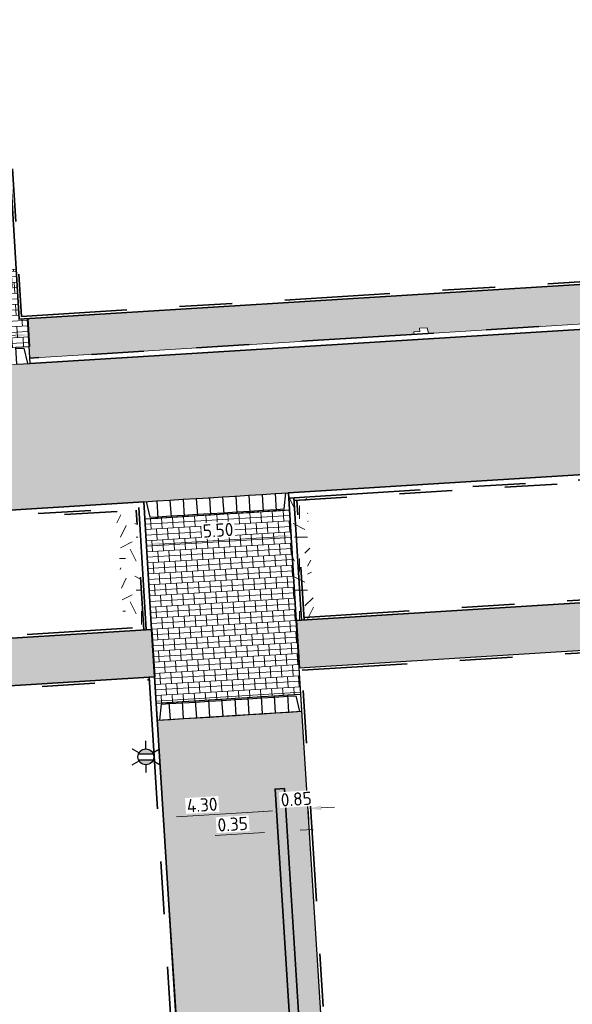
# Model space of a CAD drawing. Header units: metres. Extents: x 162305 to 163132, y 502542 to 502928.
# Tile 24 of 222: x 162444 to 162465, y 502634 to 502672. Entities that reach past the tile are written whole.
import ezdxf
from ezdxf.enums import TextEntityAlignment as Align

# ---------------------------------------------------------------- set-up
doc = ezdxf.new("R2010")
doc.units = ezdxf.units.M
for name, pattern in [('VH-OPSLUITBAND-SO', [10, 4, -2, 2, -2]), ('VH-TROTTOIRBAND-SO', [15, 5, -2, 2, -2, 2, -2]), ('ZZ-HIDDEN-SO', [4, 2, -2])]:
    doc.linetypes.add(name, pattern=pattern)
for name, color, linetype, lineweight, true_color in [('B-WE-OV-LICHTMAST-S-200', 190, 'Continuous', 18, 0x7f00ff), ('N-BH-VH-VERHARDING_TEGEL-Grijs', 253, 'Continuous', 13, 0x828282), ('N-WE-OV-LICHTMAST-S-200', 190, 'Continuous', 25, 0x7f00ff), ('N-WE-VH-GOOT_STRAATBAKSTEEN-G', 5, 'Continuous', 35, 0x0000ff), ('N-WE-VH-KANTOPSLUITING_ELEMENT_INRIT-S', 40, 'Continuous', 25, 0xffbf00), ('N-WE-VH-KANTOPSLUITING_OPSLUITBAND_100X200-G', 150, 'VH-OPSLUITBAND-SO', 35, 0x007fff), ('N-WE-VH-KANTOPSLUITING_TROTTOIRBAND_180X200-G', 6, 'VH-TROTTOIRBAND-SO', 35, 0xff00ff), ('N-WE-VH-VERHARDING_TEGEL_300x300x60_GRIJS-A', 253, 'Continuous', 13, 0x828282), ('N01-WE-VH-OPENVERHARDING_BETONSTRAATSTEEN-A', 32, 'Continuous', 18, 0xbd5e00)]:
    doc.layers.add(name, color=color, linetype=linetype, lineweight=lineweight, true_color=true_color)
for name, color, linetype, lineweight in [('N-BH-VH-MATERIAALGRENS-G', 7, 'Continuous', 40), ('N-WB-BANDEN-VOORKANTBAND', 2, 'Continuous', 30), ('N-WE-GR-GRAS-A-200', 62, 'Continuous', 18), ('N-WE-VH-KANTOPSLUITING_BETONRUG-G', 7, 'ZZ-HIDDEN-SO', 35), ('N-WE-VH-KANTOPSLUITING_VOORKANTBAND-G', 50, 'Continuous', 35), ('N-WE-VH-OPENVERHARDING_BETONSTRAATSTEEN-A', 92, 'Continuous', 18), ('N-WE-VH-OPENVERHARDING_BETONSTRAATSTEEN-A-200', 92, 'Continuous', 18), ('N-WE-VH-OPENVERHARDING_STRAATBAKSTEEN-A', 92, 'Continuous', 18), ('N-WE-VH-OPENVERHARDING_TEGEL-A', 92, 'Continuous', 18), ('X-XX-AL-M', 7, 'Continuous', 18)]:
    doc.layers.add(name, color=color, linetype=linetype, lineweight=lineweight)
doc.layers.add('X-XX-AL-HULPLIJN 01-G', color=1, linetype='Continuous', lineweight=18, true_color=0xff0000, plot=False)
doc.styles.add('NLCS-ISO', font='NLCS-ISO.ttf')
doc.styles.add('NLCS-ISO-M200-T25', font='NLCS-ISO.ttf', dxfattribs={"height": 0.5})
doc.dimstyles.new('NLCS-M200-T25-PIJL_L2_H2', dxfattribs={"dimscale": 0.2, "dimtxt": 2.5, "dimasz": 2.5, "dimexe": 2, "dimexo": 2, "dimgap": 0.7, "dimtad": 1, "dimzin": 0, "dimdsep": 46, "dimtxsty": 'NLCS-ISO-M200-T25', "dimcen": 0, "dimdle": 2, "dimclrd": 256, "dimclre": 256, "dimclrt": 256, "dimazin": 0, "dimtfac": 1, "dimtdec": 3, "dimtofl": 0, "dimtmove": 0, "dimatfit": 3, "dimfxl": 2, "dimfxlon": 1, "dimtfillclr": 256, "dimtolj": 1, "dimtzin": 0, "dimlwd": -1, "dimlwe": -1, "dimarcsym": 0})
pattern_1 = [(3.03605687, (0, 0), (0.29163426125, 0.165678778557), [0.3, -0.3]), (93.03605687, (0, 0), (-0.29957892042, -0.01588931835), [])]
pattern_2 = [(3.441576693, (0, 0), (-0.01260645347, 0.20962127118), []), (93.441576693, (0, 0), (-0.23483417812, 0.40663608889), [0.42, -0.42])]
pattern_3 = [(0, (0, 0), (2, 2), [0.5, -1.5]), (0, (1.1, 1.2), (2, 2), [0.5, -1.5]), (90, (0.2, 0.7), (-2, 2), [0.5, -1.5]), (90, (1, 1.4), (-2, 2), [0.5, -1.5]), (45, (0.4, 1.4), (0, 2), [0.5, -2.328427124]), (135, (1.1, 0), (-2, 0), [0.5, -2.328427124]), (26.5650512, (0.5, 0.6), (2, 8e-10), [0.5, -3.972135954]), (26.5650512, (1.4, 1.6), (2, 8e-10), [0.5, -3.972135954]), (63.43494882, (1.4, 0), (1e-10, 2), [0.5, -3.972135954]), (63.43494882, (0.5, 0.9), (1e-10, 2), [0.5, -3.972135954]), (63.43494882, (1.2, 0.4), (1e-10, 2), [0.5, -3.972135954]), (116.5650512, (0, 1.1), (-8e-10, 2), [0.5, -3.972135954]), (153.43494882, (0.4, 0.3), (-2, 1e-10), [0.5, -3.972135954])]

# ---------------------------------------------------------------- blocks, each defined once
blk = doc.blocks.new('*D218')
at = {"layer": 'Defpoints', "color": 0, "transparency": 16777216}
for p in [(162435.427, 502659.138), (162443.956, 502658.949), (162435.475, 502658.389)]:
    blk.add_point(p, dxfattribs=at)
at = {"layer": 'X-XX-AL-M', "transparency": 16777216}
for p, q in [((162443.931, 502659.349), (162443.884, 502660.079)), ((162435.449, 502658.788), (162435.401, 502659.537)), ((162443.411, 502659.647), (162435.926, 502659.17))]:
    blk.add_line(p, q, dxfattribs=at)
for points in [[(162443.405, 502659.731), (162443.416, 502659.564), (162443.91, 502659.679)], [(162435.92, 502659.253), (162435.931, 502659.086), (162435.427, 502659.138)]]:
    blk.add_solid(points, dxfattribs=at)
at = {"layer": 'X-XX-AL-M', "transparency": 16777216, "insert": (162439.643, 502659.798), "char_height": 0.5, "attachment_point": 5, "rotation": 3.6537, "style": 'NLCS-ISO-M200-T25', "bg_fill": 3, "box_fill_scale": 1.1, "bg_fill_color": 256, "bg_fill_true_color": 13158600, "bg_fill_transparency": 0}
blk.add_mtext('\\A1;8.50', dxfattribs=at)
blk = doc.blocks.new('*D219')
at = {"layer": 'Defpoints', "color": 0, "transparency": 16777216}
for p in [(162453.807, 502653.153), (162448.321, 502652.76), (162448.388, 502651.707)]:
    blk.add_point(p, dxfattribs=at)
at = {"layer": 'X-XX-AL-M', "transparency": 16777216}
for p, q in [((162453.852, 502652.456), (162453.903, 502651.658)), ((162448.363, 502652.106), (162448.414, 502651.307)), ((162453.378, 502652.025), (162448.887, 502651.738))]:
    blk.add_line(p, q, dxfattribs=at)
for points in [[(162453.373, 502652.108), (162453.384, 502651.942), (162453.877, 502652.057)], [(162448.882, 502651.822), (162448.893, 502651.655), (162448.388, 502651.707)]]:
    blk.add_solid(points, dxfattribs=at)
at = {"layer": 'X-XX-AL-M', "transparency": 16777216, "insert": (162451.108, 502652.271), "char_height": 0.5, "attachment_point": 5, "rotation": 3.6537, "style": 'NLCS-ISO-M200-T25', "bg_fill": 3, "box_fill_scale": 1.1, "bg_fill_color": 256, "bg_fill_true_color": 13158600, "bg_fill_transparency": 0}
blk.add_mtext('\\A1;5.50', dxfattribs=at)
blk = doc.blocks.new('*D87')
at = {"layer": 'Defpoints', "color": 0, "transparency": 16777216}
for p in [(162453.323, 502641.639), (162453.33, 502641.525), (162449.042, 502641.216)]:
    blk.add_point(p, dxfattribs=at)
at = {"layer": 'X-XX-AL-M', "transparency": 16777216}
for p, q in [((162453.323, 502641.639), (162453.298, 502642.038)), ((162449.032, 502641.372), (162449.007, 502641.771)), ((162449.531, 502641.403), (162452.824, 502641.608))]:
    blk.add_line(p, q, dxfattribs=at)
for points in [[(162449.526, 502641.486), (162449.536, 502641.32), (162449.032, 502641.372)], [(162452.818, 502641.691), (162452.829, 502641.524), (162453.323, 502641.639)]]:
    blk.add_solid(points, dxfattribs=at)
at = {"layer": 'X-XX-AL-M', "transparency": 16777216, "insert": (162450.503, 502641.854), "char_height": 0.5, "attachment_point": 5, "rotation": 3.5531, "style": 'NLCS-ISO-M200-T25', "bg_fill": 3, "box_fill_scale": 1.1, "bg_fill_color": 256, "bg_fill_true_color": 13158600, "bg_fill_transparency": 0}
blk.add_mtext('\\A1;4.30', dxfattribs=at)
blk = doc.blocks.new('*D88')
at = {"layer": 'Defpoints', "color": 0, "transparency": 16777216}
for p in [(162453.314, 502641.768), (162453.665, 502641.77), (162453.721, 502640.862)]:
    blk.add_point(p, dxfattribs=at)
at = {"layer": 'X-XX-AL-M', "transparency": 16777216}
for p, q in [((162453.347, 502641.239), (162453.397, 502640.441)), ((162453.697, 502641.261), (162453.746, 502640.463)), ((162452.873, 502640.809), (162450.997, 502640.693)), ((162454.22, 502640.893), (162454.719, 502640.924))]:
    blk.add_line(p, q, dxfattribs=at)
for points in [[(162452.868, 502640.892), (162452.878, 502640.726), (162453.372, 502640.84)], [(162454.215, 502640.976), (162454.226, 502640.81), (162453.721, 502640.862)]]:
    blk.add_solid(points, dxfattribs=at)
at = {"layer": 'X-XX-AL-M', "transparency": 16777216, "insert": (162451.661, 502641.125), "char_height": 0.5, "attachment_point": 5, "rotation": 3.5531, "style": 'NLCS-ISO-M200-T25', "bg_fill": 3, "box_fill_scale": 1.1, "bg_fill_color": 256, "bg_fill_true_color": 13158600, "bg_fill_transparency": 0}
blk.add_mtext('\\A1;0.35', dxfattribs=at)
blk = doc.blocks.new('*D89')
at = {"layer": 'Defpoints', "color": 0, "transparency": 16777216}
blk.add_point((162453.684, 502641.47), dxfattribs=at)
at = {"layer": 'X-XX-AL-M', "transparency": 16777216}
for p, q in [((162453.672, 502641.66), (162453.647, 502642.06)), ((162453.173, 502641.629), (162452.674, 502641.598)), ((162454.521, 502641.713), (162454.546, 502641.314)), ((162455.02, 502641.744), (162455.519, 502641.775))]:
    blk.add_line(p, q, dxfattribs=at)
for points in [[(162455.015, 502641.827), (162455.025, 502641.661), (162454.521, 502641.713)], [(162453.168, 502641.713), (162453.178, 502641.546), (162453.672, 502641.66)]]:
    blk.add_solid(points, dxfattribs=at)
at = {"layer": 'X-XX-AL-M', "transparency": 16777216, "insert": (162454.072, 502642.076), "char_height": 0.5, "attachment_point": 5, "rotation": 3.5531, "style": 'NLCS-ISO-M200-T25', "bg_fill": 3, "box_fill_scale": 1.1, "bg_fill_color": 256, "bg_fill_true_color": 13158600, "bg_fill_transparency": 0}
blk.add_mtext('\\A1;0.85', dxfattribs=at)
at = {"layer": 'Defpoints', "color": 0, "transparency": 16777216}
for p in [(162454.515, 502641.818), (162454.521, 502641.713)]:
    blk.add_point(p, dxfattribs=at)
blk = doc.blocks.new('N-SVH-INRITELEMENT_180 200_200X650X500_RECHTS18')
at = {"layer": 'N-WE-VH-KANTOPSLUITING_ELEMENT_INRIT-S'}
for p, q in [((0, 0), (-0.499, -0.031)), ((0, 0), (0.04, -0.649)), ((-0.499, -0.031), (-0.459, -0.68)), ((-0.262, -0.617), (-0.404, -0.025)), ((0.04, -0.649), (-0.459, -0.68)), ((0.037, -0.599), (-0.262, -0.617))]:
    blk.add_line(p, q, dxfattribs=at)
blk = doc.blocks.new('N-SVH-INRITELEMENT_180 200_200X650X500_MIDDEN199')
at = {"layer": 'N-WE-VH-KANTOPSLUITING_ELEMENT_INRIT-S'}
for p, q in [((0, 0), (-0.499, -0.031)), ((0, 0), (0.04, -0.649)), ((-0.499, -0.031), (-0.459, -0.68)), ((0.037, -0.599), (-0.462, -0.63)), ((0.04, -0.649), (-0.459, -0.68))]:
    blk.add_line(p, q, dxfattribs=at)
blk = doc.blocks.new('N-SVH-INRITELEMENT_180 200_200X650X500_LINKS18')
at = {"layer": 'N-WE-VH-KANTOPSLUITING_ELEMENT_INRIT-S'}
for p, q in [((0, 0), (-0.499, -0.031)), ((0, 0), (0.04, -0.649)), ((-0.499, -0.031), (-0.459, -0.68)), ((-0.095, -0.006), (-0.162, -0.611)), ((-0.162, -0.611), (-0.462, -0.63)), ((0.04, -0.649), (-0.459, -0.68))]:
    blk.add_line(p, q, dxfattribs=at)
blk = doc.blocks.new('B-SOV-LICHTMAST-SO')
for p, q in [((0, 1.5), (0, 3)), ((-1.3, 0.75), (-2.6, 1.5)), ((1.3, 0.75), (2.6, 1.5)), ((-1.3, -0.75), (-2.6, -1.5)), ((0, -1.5), (0, -3)), ((1.3, -0.75), (2.6, -1.5))]:
    blk.add_line(p, q)
at = {"flags": 128}
for points in [[(-1.38, 0.59), (1.38, 0.59)], [(-1.38, -0.59), (1.38, -0.59)]]:
    blk.add_lwpolyline(points, dxfattribs=at)
blk.add_circle((0, 0), 1.5)
at = {"style": 'NLCS-ISO'}
blk.add_attdef('TYPE', text='', height=1.8, dxfattribs=at).set_placement((0, 3), align=Align.BOTTOM_CENTER)
blk = doc.blocks.new('SOV-LICHTMAST-SO')
h = blk.add_hatch(color=256)
h.paths.add_polyline_path([(1.38, 0.59, 0.658505), (-1.38, 0.59)])
h.paths.add_polyline_path([(-1.38, -0.59, 0.658505), (1.38, -0.59)])
at = {"flags": 128}
for points in [[(0, 1.5), (0, 3)], [(-2.6, 1.5), (-1.3, 0.75)], [(-1.38, 0.59), (1.38, 0.59)], [(1.3, 0.75), (2.6, 1.5)], [(-2.6, -1.5), (-1.3, -0.75)], [(-1.38, -0.59), (1.38, -0.59)], [(0, -1.5), (0, -3)], [(2.6, -1.5), (1.3, -0.75)]]:
    blk.add_lwpolyline(points, dxfattribs=at)
blk.add_circle((0, 0), 1.5)
at = {"style": 'NLCS-ISO'}
blk.add_attdef('TYPE', text='', height=1.8, dxfattribs=at).set_placement((0, 3), align=Align.BOTTOM_CENTER)

msp = doc.modelspace()

# ---------------------------------------------------------------- hatches: boundary and pattern name
at = {"layer": 'N-WE-GR-GRAS-A-200'}
h = msp.add_hatch(dxfattribs=at)
h.set_pattern_fill('AGR-GRAS_02-SO', color=256, scale=0.2, style=0, pattern_type=2)
h.set_pattern_definition(pattern_3)
h.paths.add_polyline_path([(162421.517, 502819.726), (162435.034, 502820.576), (162435.169, 502820.432), (162435.343, 502820.275), (162435.553, 502820.121), (162435.897, 502819.944), (162436.228, 502819.841), (162436.649, 502819.789), (162442.014, 502820.095), (162442.181, 502820.21), (162442.325, 502817.953), (162445.008, 502818.123), (162446.244, 502817.251), (162443.192, 502817.061), (162443.511, 502811.925), (162442.505, 502811.858), (162442.17, 502817.226), (162424.634, 502816.13), (162424.643, 502815.982), (162424.967, 502810.771), (162422.081, 502810.59)])
edge = h.paths.add_edge_path(flags=16)
edge.add_ellipse((162362.043, 502852.57), major_axis=(-0.0024, 0.0374), ratio=0.999228, start_angle=0, end_angle=360, ccw=False)
edge = h.paths.add_edge_path(flags=16)
edge.add_ellipse((162362.585, 502843.074), major_axis=(-0.0024, 0.0374), ratio=0.999228, start_angle=0, end_angle=360, ccw=False)
edge = h.paths.add_edge_path(flags=16)
edge.add_ellipse((162361.375, 502862.47), major_axis=(-0.0024, 0.0374), ratio=0.999228, start_angle=0, end_angle=360, ccw=False)
h.paths.add_polyline_path([(162362.219, 502859.55), (162362.319, 502859.557), (162363.515, 502840.078), (162363.415, 502840.072), (162363.443, 502839.623), (162363.543, 502839.629), (162363.629, 502838.217), (162362.822, 502838.159), (162362.786, 502838.484), (162362.788, 502838.484), (162362.758, 502838.774), (162362.163, 502845.491), (162360.898, 502866.676), (162361.878, 502866.739), (162362.291, 502860.006), (162362.191, 502860)])
h.paths.add_polyline_path([(162370.36, 502859.13), (162370.182, 502861.923), (162370.463, 502861.92), (162370.486, 502861.402), (162370.779, 502861.415), (162370.814, 502860.896), (162371.337, 502860.935), (162371.387, 502859.961), (162371.777, 502859.979), (162371.78, 502859.223)])
edge = h.paths.add_edge_path(flags=16)
edge.add_ellipse((162389.544, 502924.307), major_axis=(-0.0024, 0.0375), ratio=0.999228, start_angle=0, end_angle=360, ccw=False)
edge = h.paths.add_edge_path(flags=16)
edge.add_ellipse((162379.964, 502923.711), major_axis=(-0.0024, 0.0375), ratio=0.999228, start_angle=0, end_angle=360, ccw=False)
h.paths.add_polyline_path([(162371.042, 502923.041), (162371.029, 502923.547), (162371.022, 502923.655), (162398.112, 502925.305), (162398.145, 502924.764)])
edge = h.paths.add_edge_path(flags=16)
edge.add_ellipse((162472.361, 502871.473), major_axis=(-0.0024, 0.0375), ratio=0.999228, start_angle=0, end_angle=360, ccw=False)
edge = h.paths.add_edge_path(flags=16)
edge.add_ellipse((162472.286, 502872.403), major_axis=(-0.0024, 0.0375), ratio=0.999228, start_angle=0, end_angle=360, ccw=False)
edge = h.paths.add_edge_path(flags=16)
edge.add_ellipse((162481.311, 502872.974), major_axis=(-0.0024, 0.0375), ratio=0.999228, start_angle=0, end_angle=360, ccw=False)
edge = h.paths.add_edge_path(flags=16)
edge.add_ellipse((162481.4, 502872.078), major_axis=(-0.0024, 0.0375), ratio=0.999228, start_angle=0, end_angle=360, ccw=False)
edge = h.paths.add_edge_path(flags=16)
edge.add_ellipse((162491.481, 502873.637), major_axis=(-0.0024, 0.0375), ratio=0.999228, start_angle=0, end_angle=360, ccw=False)
edge = h.paths.add_edge_path()
edge.add_line((162491.614, 502871.718), (162490.496, 502871.657))
edge.add_line((162490.496, 502871.657), (162490.491, 502871.77))
edge.add_line((162490.491, 502871.77), (162478.157, 502870.992))
edge.add_line((162478.157, 502870.992), (162470.974, 502870.605))
edge.add_line((162470.974, 502870.605), (162470.856, 502872.5))
edge.add_line((162470.856, 502872.5), (162485.627, 502873.415))
edge.add_line((162485.627, 502873.415), (162493.227, 502873.874))
edge.add_line((162493.227, 502873.874), (162492.846, 502880.392))
edge.add_line((162492.846, 502880.392), (162493.987, 502880.465))
edge.add_line((162493.987, 502880.465), (162494.519, 502871.874))
edge.add_line((162494.519, 502871.874), (162491.646, 502871.719))
edge.add_ellipse((162491.628, 502871.752), major_axis=(-0.0024, 0.0375), ratio=0.999228, start_angle=204.2611, end_angle=514.6215)
h.paths.add_polyline_path([(162503.076, 502855.443), (162503.175, 502855.449), (162503.182, 502855.349), (162507.723, 502855.63), (162508.325, 502845.898), (162508.826, 502845.929), (162509.922, 502845.996), (162508.48, 502869.305), (162502.561, 502868.939), (162502.362, 502868.295), (162502.373, 502866.891)])
h.paths.add_polyline_path([(162538.734, 502870.453), (162538.737, 502870.459), (162538.743, 502870.478), (162538.747, 502870.497), (162538.75, 502870.516), (162538.751, 502870.535), (162538.75, 502870.553), (162538.747, 502870.572), (162538.743, 502870.591), (162538.737, 502870.611), (162538.729, 502870.629), (162538.722, 502870.641), (162538.703, 502870.938), (162537.951, 502870.89), (162537.968, 502870.619), (162537.965, 502870.611), (162537.958, 502870.591), (162537.954, 502870.572), (162537.952, 502870.553), (162537.951, 502870.535), (162537.952, 502870.516), (162537.954, 502870.497), (162537.958, 502870.478), (162537.965, 502870.459), (162537.973, 502870.44), (162537.98, 502870.426), (162537.999, 502870.138), (162538.751, 502870.186)], flags=16)
edge = h.paths.add_edge_path(flags=16)
edge.add_ellipse((162531.906, 502869.982), major_axis=(-0.25, 0), ratio=1, start_angle=-146.5113, end_angle=206.759, ccw=False)
edge.add_line((162532.115, 502870.12), (162532.13, 502870.095))
edge = h.paths.add_edge_path(flags=16)
edge.add_ellipse((162511.919, 502869.277), major_axis=(-0.0024, 0.0375), ratio=0.999228, start_angle=0, end_angle=360, ccw=False)
edge = h.paths.add_edge_path(flags=16)
edge.add_ellipse((162522.497, 502868.462), major_axis=(-0.0024, 0.0375), ratio=0.999228, start_angle=0, end_angle=360, ccw=False)
edge = h.paths.add_edge_path(flags=16)
edge.add_ellipse((162522.447, 502869.89), major_axis=(-0.0024, 0.0375), ratio=0.999228, start_angle=0, end_angle=360, ccw=False)
edge = h.paths.add_edge_path(flags=16)
edge.add_ellipse((162532.379, 502869.057), major_axis=(-0.0024, 0.0375), ratio=0.999228, start_angle=0, end_angle=360, ccw=False)
edge = h.paths.add_edge_path()
edge.add_line((162511.902, 502867.747), (162510.21, 502867.645))
edge.add_line((162510.21, 502867.645), (162510.109, 502869.306))
edge.add_line((162510.109, 502869.306), (162538.74, 502871.078))
edge.add_line((162538.74, 502871.078), (162538.844, 502869.377))
edge.add_line((162538.844, 502869.377), (162511.943, 502867.75))
edge.add_ellipse((162511.92, 502867.78), major_axis=(-0.0024, 0.0375), ratio=0.999228, start_angle=212.8954, end_angle=506.7392)
edge = h.paths.add_edge_path(flags=16)
edge.add_ellipse((162554.017, 502704.407), major_axis=(-0.25, 0), ratio=1, start_angle=-19.7806, end_angle=333.4897, ccw=False)
edge.add_line((162553.781, 502704.492), (162553.793, 502704.519))
edge = h.paths.add_edge_path()
edge.add_ellipse((162551.443, 502714.761), major_axis=(-0.579, 0), ratio=1, start_angle=88.3276, end_angle=98.4248)
edge.add_line((162551.528, 502714.188), (162556.303, 502714.513))
edge.add_line((162556.303, 502714.513), (162556.577, 502710.125))
edge.add_line((162556.577, 502710.125), (162556.776, 502710.137))
edge.add_line((162556.776, 502710.137), (162556.846, 502709.236))
edge.add_line((162556.846, 502709.236), (162552.732, 502708.974))
edge.add_line((162552.732, 502708.974), (162552.986, 502704.982))
edge.add_line((162552.986, 502704.982), (162557.154, 502705.248))
edge.add_line((162557.154, 502705.248), (162557.171, 502705.029))
edge.add_line((162557.171, 502705.029), (162577.095, 502706.273))
edge.add_line((162577.095, 502706.273), (162577.219, 502706.826))
edge.add_line((162577.219, 502706.826), (162577.305, 502705.378))
edge.add_line((162577.305, 502705.378), (162549.792, 502703.693))
edge.add_line((162549.792, 502703.693), (162549.16, 502713.814))
edge.add_line((162549.16, 502713.814), (162549.362, 502713.826))
edge.add_line((162549.362, 502713.826), (162549.356, 502713.926))
edge.add_line((162549.356, 502713.926), (162550.264, 502713.982))
edge.add_ellipse((162550.22, 502714.681), major_axis=(-0.7, 0), ratio=1, start_angle=93.5531, end_angle=128.9932)
edge.add_line((162550.661, 502714.137), (162551.426, 502714.182))
edge = h.paths.add_edge_path(flags=16)
edge.add_ellipse((162508.182, 502708.963), major_axis=(-0.0024, 0.0375), ratio=0.999228, start_angle=0, end_angle=360, ccw=False)
edge = h.paths.add_edge_path(flags=16)
edge.add_ellipse((162498.418, 502708.139), major_axis=(-0.0024, 0.0375), ratio=0.999228, start_angle=0, end_angle=360, ccw=False)
edge = h.paths.add_edge_path(flags=16)
edge.add_ellipse((162487.929, 502707.676), major_axis=(-0.0024, 0.0375), ratio=0.999228, start_angle=0, end_angle=360, ccw=False)
edge = h.paths.add_edge_path(flags=16)
edge.add_ellipse((162478.214, 502707.105), major_axis=(-0.0024, 0.0375), ratio=0.999228, start_angle=0, end_angle=360, ccw=False)
h.paths.add_polyline_path([(162476.685, 502707.087), (162505.879, 502708.912), (162539.79, 502710.978), (162539.851, 502709.987), (162476.746, 502706.099)])
edge = h.paths.add_edge_path(flags=16)
edge.add_ellipse((162395.834, 502721.362), major_axis=(-0.0024, 0.0374), ratio=0.999228, start_angle=0, end_angle=360, ccw=False)
edge = h.paths.add_edge_path(flags=16)
edge.add_ellipse((162396.47, 502711.185), major_axis=(-0.0024, 0.0374), ratio=0.999228, start_angle=0, end_angle=360, ccw=False)
edge = h.paths.add_edge_path()
edge.add_line((162395.383, 502731.715), (162396.765, 502708.907))
edge.add_line((162396.765, 502708.907), (162397.036, 502704.3))
edge.add_line((162397.036, 502704.3), (162396.295, 502704.256))
edge.add_line((162396.295, 502704.256), (162395.798, 502704.697))
edge.add_line((162395.798, 502704.697), (162394.018, 502733.935))
edge.add_line((162394.018, 502733.935), (162394.9, 502734.934))
edge.add_line((162394.9, 502734.934), (162395.187, 502734.952))
edge.add_line((162395.187, 502734.952), (162395.379, 502731.782))
edge.add_ellipse((162395.364, 502731.747), major_axis=(-0.0024, 0.0374), ratio=0.999228, start_angle=333.5251, end_angle=566.1217)
edge = h.paths.add_edge_path(flags=16)
edge.add_ellipse((162599.331, 502707.364), major_axis=(-0.0024, 0.0375), ratio=0.999228, start_angle=0, end_angle=360, ccw=False)
edge = h.paths.add_edge_path(flags=16)
edge.add_ellipse((162589.565, 502706.823), major_axis=(-0.0024, 0.0375), ratio=0.999228, start_angle=0, end_angle=360, ccw=False)
edge = h.paths.add_edge_path()
edge.add_ellipse((162583.961, 502706.24), major_axis=(-0.25, 0), ratio=1, start_angle=93.4892, end_angle=273.4892)
edge.add_line((162583.945, 502706.489), (162583.943, 502706.535))
edge.add_line((162583.943, 502706.535), (162608.977, 502708.062))
edge.add_line((162608.977, 502708.062), (162609.022, 502707.322))
edge.add_line((162609.022, 502707.322), (162583.988, 502705.788))
edge.add_line((162583.988, 502705.788), (162583.976, 502705.99))
edge = h.paths.add_edge_path(flags=16)
edge.add_ellipse((162616.144, 502666.519), major_axis=(-0.0024, 0.0374), ratio=0.999228, start_angle=0, end_angle=360, ccw=False)
edge = h.paths.add_edge_path(flags=16)
edge.add_ellipse((162615.418, 502676.401), major_axis=(-0.0024, 0.0374), ratio=0.999228, start_angle=0, end_angle=360, ccw=False)
edge = h.paths.add_edge_path()
edge.add_ellipse((162615.429, 502664.807), major_axis=(-0.25, 0), ratio=1, start_angle=33.4892, end_angle=333.4892)
edge.add_line((162615.205, 502664.919), (162615.153, 502664.945))
edge.add_line((162615.153, 502664.945), (162613.958, 502684.042))
edge.add_line((162613.958, 502684.042), (162615.141, 502684.116))
edge.add_line((162615.141, 502684.116), (162615.159, 502683.799))
edge.add_line((162615.159, 502683.799), (162616.307, 502665.548))
edge.add_line((162616.307, 502665.548), (162616.303, 502665.534))
edge.add_line((162616.303, 502665.534), (162616.301, 502665.515))
edge.add_line((162616.301, 502665.515), (162616.3, 502665.496))
edge.add_line((162616.3, 502665.496), (162616.301, 502665.477))
edge.add_line((162616.301, 502665.477), (162616.303, 502665.458))
edge.add_line((162616.303, 502665.458), (162616.308, 502665.439))
edge.add_line((162616.308, 502665.439), (162616.314, 502665.42))
edge.add_line((162616.314, 502665.42), (162616.315, 502665.418))
edge.add_line((162616.315, 502665.418), (162616.722, 502658.942))
edge.add_line((162616.722, 502658.942), (162615.533, 502658.854))
edge.add_line((162615.533, 502658.854), (162615.172, 502664.637))
edge.add_line((162615.172, 502664.637), (162615.22, 502664.669))
h.paths.add_polyline_path([(162613.807, 502655.383), (162613.598, 502658.712), (162613.638, 502658.715), (162613.934, 502653.992), (162582.144, 502652.018), (162582.063, 502653.317)])
h.paths.add_polyline_path([(162630.424, 502647.556), (162630.699, 502642.626), (162628.4, 502642.494), (162627.777, 502642.458), (162627.786, 502642.278), (162603.433, 502640.765), (162603.114, 502645.897), (162602.077, 502645.841), (162602.105, 502645.392), (162602.141, 502645.394), (162602.467, 502640.049), (162633.855, 502641.963), (162634.145, 502641.982), (162633.881, 502644.367), (162633.717, 502645), (162633.378, 502645.727), (162632.876, 502646.364), (162632.286, 502646.854), (162631.624, 502647.211)])
edge = h.paths.add_edge_path(flags=16)
edge.add_ellipse((162567.845, 502652.2), major_axis=(-0.0024, 0.0375), ratio=0.999228, start_angle=0, end_angle=360, ccw=False)
edge = h.paths.add_edge_path()
edge.add_line((162548.046, 502650.768), (162548.03, 502651.015))
edge.add_line((162548.03, 502651.015), (162549.486, 502651.109))
edge.add_line((162549.486, 502651.109), (162549.486, 502650.517))
edge.add_line((162549.486, 502650.517), (162550.286, 502650.517))
edge.add_line((162550.286, 502650.517), (162550.286, 502651.16))
edge.add_line((162550.286, 502651.16), (162558.56, 502651.693))
edge.add_ellipse((162558.587, 502651.719), major_axis=(-0.0024, 0.0375), ratio=0.999228, start_angle=129.7834, end_angle=230.2968)
edge.add_line((162558.617, 502651.697), (162573.877, 502652.68))
edge.add_line((162573.877, 502652.68), (162573.944, 502651.609))
edge.add_line((162573.944, 502651.609), (162548.093, 502650.004))
edge.add_line((162548.093, 502650.004), (162548.05, 502650.705))
edge.add_ellipse((162548.028, 502650.735), major_axis=(-0.0024, 0.0375), ratio=0.999228, start_angle=211.6727, end_angle=328.1784)
edge = h.paths.add_edge_path(flags=16)
edge.add_ellipse((162430.665, 502659.865), major_axis=(-0.0024, 0.0375), ratio=0.999228, start_angle=0, end_angle=360, ccw=False)
edge = h.paths.add_edge_path(flags=16)
edge.add_ellipse((162420.419, 502659.642), major_axis=(-0.0024, 0.0375), ratio=0.999228, start_angle=0, end_angle=360, ccw=False)
edge = h.paths.add_edge_path(flags=16)
edge.add_ellipse((162411.256, 502659.155), major_axis=(-0.0024, 0.0375), ratio=0.999228, start_angle=0, end_angle=360, ccw=False)
h.paths.add_polyline_path([(162435.507, 502661.043), (162435.323, 502659.857), (162409.633, 502658.262), (162409.562, 502659.421), (162417.311, 502659.909), (162417.311, 502659.564), (162418.111, 502659.564), (162418.111, 502659.962)])
edge = h.paths.add_edge_path()
edge.add_arc((162406.536, 502665.135), 0.25, 314.1361, 386.759)
edge.add_line((162406.759, 502665.248), (162406.744, 502665.273))
edge.add_arc((162406.536, 502665.135), 0.25, 33.4892, 53.1521)
edge.add_line((162406.686, 502665.335), (162405.617, 502682.119))
edge.add_line((162405.617, 502682.119), (162404.587, 502699.361))
edge.add_line((162404.587, 502699.361), (162405.114, 502699.394))
edge.add_line((162405.114, 502699.394), (162407.566, 502659.298))
edge.add_line((162407.566, 502659.298), (162407.073, 502659.267))
edge.add_line((162407.073, 502659.267), (162407.068, 502659.343))
edge.add_line((162407.068, 502659.343), (162407.062, 502659.43))
edge.add_line((162407.062, 502659.43), (162406.71, 502664.956))
h.paths.add_polyline_path([(162384.175, 502626.989), (162385.046, 502626.592), (162372.825, 502599.014), (162371.335, 502595.495), (162370.722, 502593.495), (162370.394, 502591.743), (162370.27, 502590.819), (162370.22, 502589.04), (162370.38, 502587.03), (162370.565, 502585.909), (162371.415, 502583.295), (162372.193, 502581.707), (162370.908, 502584.33), (162369.966, 502586.806), (162369.747, 502588.04), (162369.616, 502589.543), (162369.609, 502591.028), (162369.765, 502592.585), (162370.157, 502594.429), (162370.745, 502596.215), (162373.739, 502603.155), (162382.073, 502622.389), (162383.982, 502627.016)])
h.paths.add_polyline_path([(162633.546, 502600.513), (162633.828, 502595.971), (162634.923, 502596.039), (162635.361, 502596.088), (162635.807, 502596.254), (162636.127, 502596.481), (162636.395, 502596.782), (162636.609, 502597.185), (162636.68, 502597.521), (162636.692, 502597.852), (162636.458, 502601.632), (162636.458, 502601.69), (162604.902, 502599.753), (162604.852, 502599.75), (162605.149, 502595.651), (162605.325, 502595.091), (162605.529, 502594.771), (162606.031, 502594.327), (162606.489, 502594.101), (162606.98, 502594.014), (162607.398, 502594.03), (162607.379, 502594.329), (162607.479, 502594.335), (162607.197, 502598.877)])
h = msp.add_hatch(dxfattribs=at)
h.set_pattern_fill('AGR-GRAS_02-SO', color=256, scale=0.2, style=0, pattern_type=2)
h.set_pattern_definition(pattern_3)
h.paths.add_polyline_path([(162454.075, 502648.848), (162453.768, 502653.668), (162454.457, 502653.712), (162454.764, 502648.889)], flags=0)
h = msp.add_hatch(dxfattribs=at)
h.set_pattern_fill('AGR-GRAS_02-SO', color=256, scale=0.2, style=0, pattern_type=2)
h.set_pattern_definition(pattern_3)
h.paths.add_polyline_path([(162447.536, 502648.67), (162447.243, 502652.983), (162448.004, 502653.03), (162448.279, 502648.589), (162447.572, 502648.545)], flags=0)
at = {"layer": 'N-WE-VH-OPENVERHARDING_BETONSTRAATSTEEN-A', "true_color": 0x333333}
h = msp.add_hatch(dxfattribs=at)
h.set_pattern_fill('AVH-BSS_KEIFORMAAT_DUBBEL', color=250, scale=2, angle=3.4416, pattern_type=2)
h.set_pattern_definition(pattern_2)
h.paths.add_polyline_path([(162435.454, 502658.713), (162443.938, 502659.24), (162443.873, 502660.288), (162443.559, 502660.268), (162443.444, 502662.165), (162443.256, 502662.153), (162443.297, 502661.505), (162435.811, 502661.04), (162435.771, 502661.689), (162435.581, 502661.677), (162435.696, 502659.78), (162435.389, 502659.761)])
h = msp.add_hatch(dxfattribs=at)
h.set_pattern_fill('AVH-BSS_KEIFORMAAT_DUBBEL', color=250, scale=2, angle=3.4416, pattern_type=2)
h.set_pattern_definition(pattern_2)
h.paths.add_polyline_path([(162448.759, 502645.713), (162454.249, 502646.054), (162453.808, 502653.04), (162448.325, 502652.699)])
at = {"layer": 'N-WE-VH-OPENVERHARDING_BETONSTRAATSTEEN-A-200', "true_color": 0x333333}
h = msp.add_hatch(dxfattribs=at)
h.set_pattern_fill('AVH-BSS_KEIFORMAAT_KEPER-SO', color=250, scale=0.2, angle=3.5987, pattern_type=2)
h.set_pattern_definition([(48.598704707, (0, 0), (-0.018641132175, 0.29639923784), [0.63, -0.21]), (138.598704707, (0.13888, 0.15752), (-0.018641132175, 0.29639923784), [0.63, -0.21])])
h.paths.add_polyline_path([(162406.997, 502656.295), (162407.375, 502650.808), (162412.73, 502651.14), (162433.291, 502652.417), (162448.285, 502653.348), (162453.774, 502653.689), (162474.9, 502655.001), (162474.559, 502660.49), (162443.978, 502658.591), (162435.495, 502658.064)])
at = {"layer": 'N-WE-VH-OPENVERHARDING_STRAATBAKSTEEN-A', "true_color": 0x333333}
h = msp.add_hatch(dxfattribs=at)
h.set_pattern_fill('AVH-SBS_DIKFORMAAT_HALFST', color=250, angle=93.5256, pattern_type=2)
h.set_pattern_definition([(93.525599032, (0, 0), (-0.049905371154, -0.0030747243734), []), (183.52559903, (-0.0123, 0.19962), (0.01229889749, -0.19962148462), [0.05, -0.05]), (183.52559903, (-0.05605, 0.09674), (0.01229889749, -0.19962148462), [0.05, -0.05]), (93.525599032, (-0.0311, 0.09827), (-0.099810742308, -0.006149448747), [0, -0.1, 0, 0, 0]), (93.525599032, (-0.08101, 0.0952), (-0.099810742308, -0.006149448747), [0, -0.1, 0, 0, 0])])
h.paths.add_polyline_path([(162453.62, 502642.48), (162455.778, 502608.109), (162455.429, 502608.088), (162453.271, 502642.458)])
at = {"layer": 'N-WE-VH-OPENVERHARDING_TEGEL-A', "true_color": 0x333333}
h = msp.add_hatch(dxfattribs=at)
h.set_pattern_fill('AVH-TEGEL_300X300_HALFST', color=250, angle=3.0361, pattern_type=2)
h.set_pattern_definition(pattern_1)
h.paths.add_polyline_path([(162475.451, 502662.249), (162475.449, 502662.289), (162478.248, 502662.463), (162478.251, 502662.423), (162504.098, 502664.027), (162504.19, 502662.53), (162492.498, 502661.804), (162492.492, 502661.904), (162492.267, 502661.89), (162492.259, 502662.021), (162491.905, 502661.999), (162491.87, 502661.765), (162474.392, 502660.68), (162474.386, 502660.78), (162474.162, 502660.766), (162474.152, 502660.926), (162473.895, 502660.91), (162473.694, 502660.637), (162459.086, 502659.73), (162459.031, 502659.949), (162458.75, 502659.931), (162458.758, 502659.809), (162458.533, 502659.796), (162458.539, 502659.696), (162445.184, 502658.867), (162444.566, 502658.828), (162443.966, 502658.791), (162443.873, 502660.288)])
h = msp.add_hatch(dxfattribs=at)
h.set_pattern_fill('AVH-TEGEL_300X300_HALFST', color=250, angle=3.0361, pattern_type=2)
h.set_pattern_definition(pattern_1)
h.paths.add_polyline_path([(162454.075, 502648.848), (162520.949, 502653.001), (162521.059, 502651.204), (162454.186, 502647.052)])
h = msp.add_hatch(dxfattribs=at)
h.set_pattern_fill('AVH-TEGEL_300X300_HALFST', color=250, angle=3.0361, pattern_type=2)
h.set_pattern_definition(pattern_1)
h.paths.add_polyline_path([(162410.286, 502646.129), (162448.585, 502648.507), (162448.697, 502646.712), (162408.6, 502644.221), (162408.488, 502646.019)])
at = {"layer": 'N01-WE-VH-OPENVERHARDING_BETONSTRAATSTEEN-A'}
h = msp.add_hatch(dxfattribs=at)
h.set_pattern_fill('AVH-BSS_LINGEFORMAAT_KEPER', color=256, scale=2, angle=3.5408, pattern_type=2)
h.set_pattern_definition([(48.5408, (162379.96123, 502825.00982), (-0.01397452, 0.22584223), [0.64, -0.32]), (138.5408, (162380.06716, 502825.12972), (0.01397452, -0.22584223), [0.64, -0.32])])
h.paths.add_polyline_path([(162448.799, 502645.064), (162454.289, 502645.409), (162456.801, 502605.412), (162451.406, 502605.072)])
h.paths.add_polyline_path([(162453.62, 502642.48), (162455.778, 502608.109), (162455.429, 502608.088), (162453.271, 502642.458)], flags=16)

# ---------------------------------------------------------------- linework, layer by layer
at = {"layer": 'N-BH-VH-MATERIAALGRENS-G'}
for p, q in [((162443.873, 502660.288), (162443.938, 502659.24)), ((162454.075, 502648.848), (162454.186, 502647.053)), ((162448.585, 502648.507), (162448.697, 502646.712))]:
    msp.add_line(p, q, dxfattribs=at)
at = {"layer": 'N-BH-VH-VERHARDING_TEGEL-Grijs', "flags": 128}
for points in [[(162491.87, 502661.765), (162474.392, 502660.68), (162474.386, 502660.78), (162474.162, 502660.766), (162474.152, 502660.926), (162473.895, 502660.91), (162473.694, 502660.637), (162459.086, 502659.73), (162459.031, 502659.949), (162458.75, 502659.931), (162458.758, 502659.809), (162458.533, 502659.796), (162458.539, 502659.696), (162445.184, 502658.867), (162444.566, 502658.828), (162443.966, 502658.791), (162443.873, 502660.288), (162475.451, 502662.249)], [(162410.286, 502646.129), (162448.585, 502648.507), (162448.697, 502646.712), (162408.6, 502644.221), (162408.488, 502646.019), (162410.286, 502646.129)]]:
    msp.add_lwpolyline(points, dxfattribs=at)
at = {"layer": 'N-WB-BANDEN-VOORKANTBAND', "flags": 128}
msp.add_lwpolyline([(162456.628, 502608.163), (162454.186, 502647.052), (162486.073, 502649.032)], dxfattribs=at)
at = {"layer": 'N-WE-VH-GOOT_STRAATBAKSTEEN-G', "ltscale": 0.6, "flags": 128}
msp.add_lwpolyline([(162453.62, 502642.48), (162455.778, 502608.109), (162455.429, 502608.088), (162453.271, 502642.458)], close=True, dxfattribs=at)
at = {"layer": 'N-WE-VH-KANTOPSLUITING_BETONRUG-G'}
for p, q in [((162453.992, 502653.402), (162485.429, 502655.354)), ((162454.374, 502648.867), (162454.092, 502653.408)), ((162433.309, 502652.118), (162448.104, 502653.036)), ((162448.286, 502648.489), (162448.004, 502653.03))]:
    msp.add_line(p, q, dxfattribs=at)
at = {"layer": 'N-WE-VH-KANTOPSLUITING_OPSLUITBAND_100X200-G'}
msp.add_line((162433.884, 502647.695), (162448.279, 502648.589), dxfattribs=at)
for points in [[(162441.155, 502701.903), (162443.652, 502660.374), (162475.346, 502662.342), (162472.845, 502703.855)], [(162454.368, 502648.967), (162485.855, 502650.922), (162485.573, 502655.463)], [(162397.604, 502648.097), (162408.218, 502648.756), (162408.506, 502644.115), (162448.504, 502646.6)]]:
    msp.add_lwpolyline(points, dxfattribs=at)
msp.add_lwpolyline([(162485.979, 502648.926), (162488.395, 502610.305), (162456.721, 502608.269), (162454.292, 502646.958)], close=True, dxfattribs=at)
at = {"layer": 'N-WE-VH-KANTOPSLUITING_TROTTOIRBAND_180X200-G'}
for p, q in [((162504.19, 502662.53), (162443.966, 502658.791)), ((162453.786, 502653.489), (162485.423, 502655.454)), ((162454.274, 502648.861), (162453.986, 502653.502)), ((162433.303, 502652.217), (162448.297, 502653.148)), ((162448.385, 502648.495), (162448.097, 502653.136)), ((162448.497, 502646.699), (162449.67, 502628.013))]:
    msp.add_line(p, q, dxfattribs=at)
at = {"layer": 'N-WE-VH-KANTOPSLUITING_VOORKANTBAND-G'}
for p, q in [((162504.203, 502662.331), (162443.978, 502658.591)), ((162454.186, 502647.052), (162454.185, 502647.052))]:
    msp.add_line(p, q, dxfattribs=at)
msp.add_lwpolyline([(162475.451, 502662.249), (162472.939, 502703.961), (162441.049, 502701.996), (162443.559, 502660.268)], close=True, dxfattribs=at)
for points in [[(162525.916, 502653.309, 0.405431), (162520.627, 502657.84), (162512.895, 502657.36, 0.414214), (162512.614, 502657.042), (162512.852, 502653.199, -0.414214), (162512.384, 502652.669), (162490.926, 502651.337, -0.414214), (162490.396, 502651.805), (162490.157, 502655.647, 0.414214), (162489.839, 502655.928), (162453.774, 502653.689), (162454.075, 502648.848), (162485.961, 502650.828), (162485.673, 502655.469)], [(162433.602, 502652.236), (162433.891, 502647.595), (162448.585, 502648.507), (162448.285, 502653.348), (162433.291, 502652.417, 0.414214), (162433.01, 502652.099), (162433.248, 502648.256, -0.414214), (162432.78, 502647.726), (162423.299, 502647.138), (162413.817, 502646.549, -0.414214), (162413.287, 502647.017), (162413.048, 502650.86, 0.414214), (162412.73, 502651.14), (162397.474, 502650.193, 0.282127), (162392.341, 502646.59), (162370.714, 502596.675, 0.408925), (162378.769, 502575.751), (162381.481, 502574.467)], [(162392.413, 502646.255), (162394.065, 502645.539), (162394.176, 502645.795, -0.282127), (162397.598, 502648.197), (162408.311, 502648.862), (162408.6, 502644.221), (162448.697, 502646.712), (162449.87, 502628.027)]]:
    msp.add_lwpolyline(points, format="xyb", dxfattribs=at)
at = {"layer": 'N-WE-VH-VERHARDING_TEGEL_300x300x60_GRIJS-A'}
msp.add_line((162454.288, 502645.405), (162454.289, 502645.405), dxfattribs=at)
at = {"layer": 'X-XX-AL-HULPLIJN 01-G', "flags": 128}
for points in [[(162435.454, 502658.713), (162443.938, 502659.24), (162443.873, 502660.288), (162443.559, 502660.268), (162443.444, 502662.165), (162443.256, 502662.153), (162443.297, 502661.505), (162435.811, 502661.04), (162435.771, 502661.689), (162435.581, 502661.677), (162435.696, 502659.78), (162435.389, 502659.761)], [(162406.997, 502656.295), (162407.375, 502650.808), (162412.73, 502651.14), (162433.291, 502652.417), (162448.285, 502653.348), (162453.774, 502653.689), (162474.9, 502655.001), (162474.559, 502660.49), (162443.978, 502658.591), (162435.495, 502658.064)], [(162448.759, 502645.713), (162454.249, 502646.054), (162453.808, 502653.04), (162448.325, 502652.699)], [(162454.075, 502648.848), (162520.949, 502653.001), (162521.059, 502651.204), (162454.186, 502647.052)], [(162448.799, 502645.064), (162454.289, 502645.409), (162456.801, 502605.412), (162451.406, 502605.072)]]:
    msp.add_lwpolyline(points, close=True, dxfattribs=at)

# ---------------------------------------------------------------- block references
at = {"color": 7, "linetype": 'Continuous', "lineweight": 0, "rotation": 180}
for name, p in [('N-SVH-INRITELEMENT_180 200_200X650X500_RECHTS18', (162443.479, 502658.56)), ('N-SVH-INRITELEMENT_180 200_200X650X500_MIDDEN199', (162451.793, 502645.25)), ('N-SVH-INRITELEMENT_180 200_200X650X500_MIDDEN199', (162452.292, 502645.281)), ('N-SVH-INRITELEMENT_180 200_200X650X500_MIDDEN199', (162452.791, 502645.312)), ('N-SVH-INRITELEMENT_180 200_200X650X500_MIDDEN199', (162453.29, 502645.343)), ('N-SVH-INRITELEMENT_180 200_200X650X500_RECHTS18', (162453.789, 502645.374)), ('N-SVH-INRITELEMENT_180 200_200X650X500_LINKS18', (162448.799, 502645.064)), ('N-SVH-INRITELEMENT_180 200_200X650X500_MIDDEN199', (162449.298, 502645.095)), ('N-SVH-INRITELEMENT_180 200_200X650X500_MIDDEN199', (162449.797, 502645.126)), ('N-SVH-INRITELEMENT_180 200_200X650X500_MIDDEN199', (162450.296, 502645.157)), ('N-SVH-INRITELEMENT_180 200_200X650X500_MIDDEN199', (162450.795, 502645.188)), ('N-SVH-INRITELEMENT_180 200_200X650X500_MIDDEN199', (162451.294, 502645.219))]:
    msp.add_blockref(name, p, dxfattribs=at)
at = {"color": 7, "linetype": 'Continuous', "lineweight": 0, "xscale": -1, "rotation": 7.106180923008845}
for name, p in [('N-SVH-INRITELEMENT_180 200_200X650X500_LINKS18', (162448.285, 502653.348)), ('N-SVH-INRITELEMENT_180 200_200X650X500_MIDDEN199', (162448.784, 502653.379)), ('N-SVH-INRITELEMENT_180 200_200X650X500_MIDDEN199', (162449.283, 502653.41)), ('N-SVH-INRITELEMENT_180 200_200X650X500_MIDDEN199', (162449.782, 502653.441)), ('N-SVH-INRITELEMENT_180 200_200X650X500_MIDDEN199', (162450.281, 502653.472)), ('N-SVH-INRITELEMENT_180 200_200X650X500_MIDDEN199', (162450.78, 502653.503)), ('N-SVH-INRITELEMENT_180 200_200X650X500_MIDDEN199', (162451.279, 502653.534)), ('N-SVH-INRITELEMENT_180 200_200X650X500_MIDDEN199', (162451.778, 502653.565)), ('N-SVH-INRITELEMENT_180 200_200X650X500_MIDDEN199', (162452.277, 502653.596)), ('N-SVH-INRITELEMENT_180 200_200X650X500_MIDDEN199', (162452.776, 502653.627)), ('N-SVH-INRITELEMENT_180 200_200X650X500_RECHTS18', (162453.275, 502653.658))]:
    msp.add_blockref(name, p, dxfattribs=at)
at = {"layer": 'B-WE-OV-LICHTMAST-S-200', "xscale": 0.2, "yscale": 0.2}
msp.add_blockref('B-SOV-LICHTMAST-SO', (162448.37, 502643.68), dxfattribs=at)
at = {"layer": 'N-WE-OV-LICHTMAST-S-200', "xscale": 0.2, "yscale": 0.2, "zscale": 0.51972000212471}
msp.add_blockref('SOV-LICHTMAST-SO', (162448.37, 502643.68), dxfattribs=at)

# ---------------------------------------------------------------- next in the draw order: dimensions: what is measured, and where the dimension line sits
at = {"layer": 'X-XX-AL-M'}
for base, p1, p2, picture, middle in [((162435.427, 502659.138), (162443.956, 502658.949), (162435.475, 502658.389), '*D218', (162439.643, 502659.798)), ((162448.388, 502651.707), (162453.807, 502653.153), (162448.321, 502652.76), '*D219', (162451.108, 502652.271))]:
    dim = msp.add_linear_dim(base=base, p1=p1, p2=p2, angle=3.6537, dimstyle='NLCS-M200-T25-PIJL_L2_H2', override={"dimtfill": 1}, dxfattribs=at)
    dim.commit()
    dim.dimension.update_dxf_attribs({"geometry": picture, "text_midpoint": middle})
dim = msp.add_linear_dim(base=(162453.323, 502641.639), p1=(162449.042, 502641.216), p2=(162453.33, 502641.525), angle=3.5531, dimstyle='NLCS-M200-T25-PIJL_L2_H2', override={"dimtfill": 1}, dxfattribs=at)
dim.commit()
dim.dimension.update_dxf_attribs({"geometry": '*D87', "text_midpoint": (162450.527, 502641.465), "dimtype": 160})

# ---------------------------------------------------------------- next in the draw order: dimensions: what is measured, and where the dimension line sits
dim = msp.add_linear_dim(base=(162453.721, 502640.862), p1=(162453.314, 502641.768), p2=(162453.665, 502641.77), angle=3.5531, dimstyle='NLCS-M200-T25-PIJL_L2_H2', override={"dimtfill": 1}, dxfattribs=at)
dim.commit()
dim.dimension.update_dxf_attribs({"geometry": '*D88', "text_midpoint": (162451.685, 502640.735), "dimtype": 160})

# ---------------------------------------------------------------- next in the draw order: dimensions: what is measured, and where the dimension line sits
dim = msp.add_linear_dim(base=(162454.521, 502641.713), p1=(162453.684, 502641.47), p2=(162454.515, 502641.818), angle=3.5531, dimstyle='NLCS-M200-T25-PIJL_L2_H2', override={"dimtfill": 1}, dxfattribs=at)
dim.commit()
dim.dimension.update_dxf_attribs({"geometry": '*D89', "text_midpoint": (162454.097, 502641.687), "dimtype": 160})

doc.saveas('drawing.dxf')
